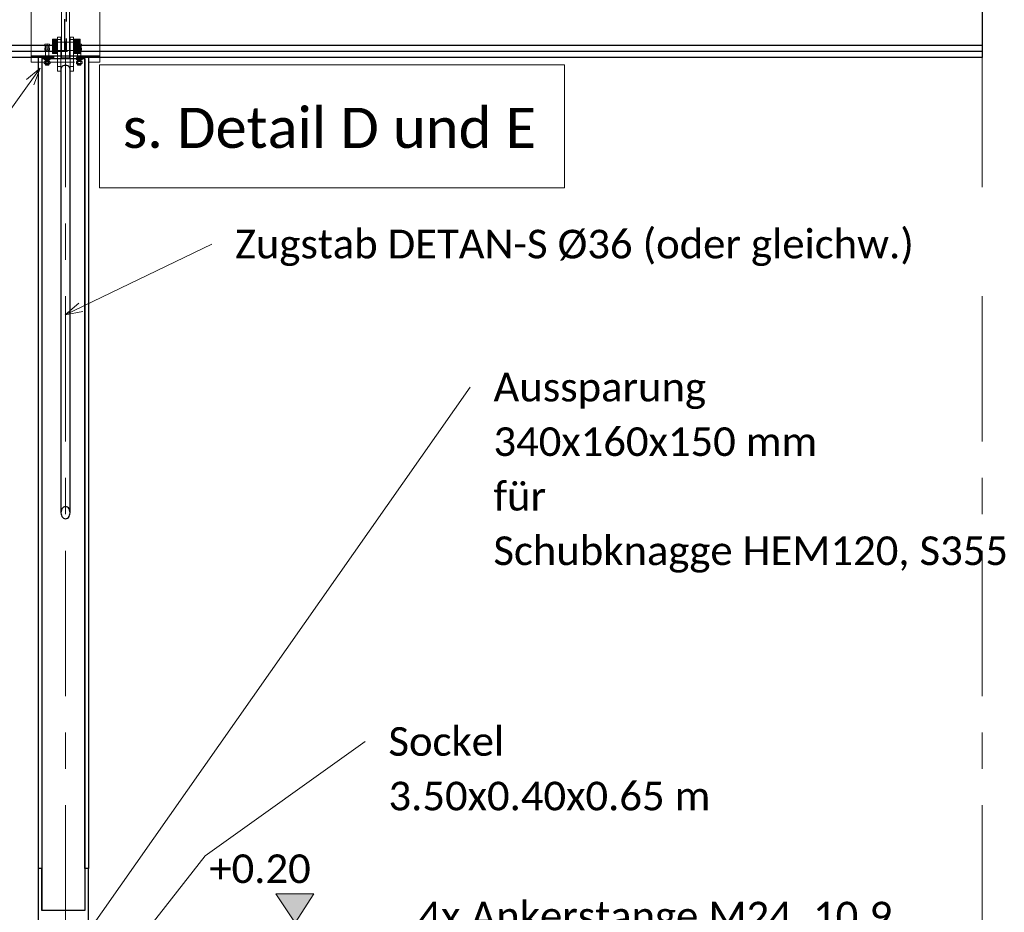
# Model space of a CAD drawing. Header units: metres. Extents: x -3 to 135, y -4 to 27.
# Tile 68 of 81: x 97.13 to 101.43, y 0.27 to 4.17. Entities that reach past the tile are written whole.
import ezdxf

# ---------------------------------------------------------------- set-up
doc = ezdxf.new("R2010")
doc.units = ezdxf.units.M
for name, pattern in [('Rasterlinie', [1.11125, 0.635, -0.15875, 0.15875, -0.15875]), ('Strich', [0.3175, 0.15875, -0.15875]), ('Verdeckt', [0.15, 0.1, -0.05])]:
    doc.linetypes.add(name, pattern=pattern)
for name, color, linetype, lineweight in [('_Verdeckte Linien_', 7, 'Strich', 18), ('G-ANNO-DIMS', 111, 'Continuous', 9), ('S-BEAM', 12, 'Continuous', 35), ('S-BEAM-HDLN', 1, 'Verdeckt', 25), ('S-COLS', 52, 'Continuous', 18), ('S-COLS-HDLN', 52, 'Verdeckt', 25), ('S-GRID', 1, 'Continuous', 9), ('Text', 250, 'Continuous', 9), ('Tragwerksverbindungen', 7, 'Continuous', 18)]:
    doc.layers.add(name, color=color, linetype=linetype, lineweight=lineweight)
doc.styles.add('Calibri_1', font='calibri.ttf', dxfattribs={"height": 0.125})
doc.styles.add('Calibri_4', font='calibri.ttf', dxfattribs={"height": 0.175})

# ---------------------------------------------------------------- blocks, each defined once
blk = doc.blocks.new('Rundstahl Träger - RB 36-1128524-1 - 1')
at = {"layer": 'S-BEAM', "lineweight": 25}
for p, q in [((2.5435, 3.9566), (2.5435, 2.0194)), ((2.5835, 2.0194), (2.5835, 3.9566))]:
    blk.add_line(p, q, dxfattribs=at)
at = {"layer": 'S-BEAM', "lineweight": 25, "flags": 128}
for points in [[(2.5835, 2.0197), (2.583, 2.0252), (2.5815, 2.0308), (2.5792, 2.0358), (2.576, 2.0399), (2.5722, 2.0431), (2.568, 2.045), (2.5635, 2.0457), (2.5591, 2.045), (2.5548, 2.0431), (2.5511, 2.0399), (2.5479, 2.0358), (2.5455, 2.0308), (2.544, 2.0252), (2.5435, 2.0197)], [(2.5435, 2.0194), (2.544, 2.0135), (2.5455, 2.008), (2.5479, 2.003), (2.5511, 1.9988), (2.5548, 1.9957), (2.5591, 1.9937), (2.5635, 1.9931), (2.568, 1.9937), (2.5722, 1.9957), (2.576, 1.9988), (2.5792, 2.003), (2.5815, 2.008), (2.583, 2.0135), (2.5835, 2.0194)]]:
    blk.add_lwpolyline(points, dxfattribs=at)
at = {"layer": 'S-BEAM', "lineweight": 25}
blk.add_ellipse((2.5635, 3.9566), major_axis=(0.02, 0), ratio=0.760407, start_param=0, end_param=3.141593, dxfattribs=at)
blk = doc.blocks.new('Öse86 - Öse2-1140959-1 - 1')
at = {"layer": 'S-COLS'}
for p, q in [((42.5985, 4.0947), (42.5835, 4.0947)), ((42.5835, 4.0947), (42.5835, 4.0846)), ((42.5835, 3.9667), (42.5835, 4.0846)), ((42.5835, 4.0846), (42.5985, 4.0846)), ((42.5985, 4.0846), (42.5985, 4.0947)), ((42.5985, 4.0846), (42.5985, 3.9667)), ((42.5835, 3.9465), (42.5835, 3.9667)), ((42.5835, 3.9667), (42.5985, 3.9667)), ((42.5985, 3.9667), (42.5985, 3.9465)), ((42.5985, 3.9465), (42.5835, 3.9465))]:
    blk.add_line(p, q, dxfattribs=at)
blk = doc.blocks.new('Lasche richtig44 - Lasche richtig-1141220-1 - 1')
at = {"layer": 'S-COLS'}
for p, q in [((42.546, 4.1012), (42.546, 4.2916)), ((42.581, 4.2916), (42.546, 4.2916)), ((42.581, 4.2916), (42.581, 4.1012)), ((42.546, 4.1012), (42.546, 4.0044)), ((42.581, 4.0044), (42.581, 4.1012)), ((42.546, 4.0044), (42.581, 4.0044))]:
    blk.add_line(p, q, dxfattribs=at)
blk = doc.blocks.new('HEB Träger - HEB 500-1128531-1 - 1')
at = {"layer": 'S-BEAM', "lineweight": 25}
for p, q in [((46.5635, 4.4902), (46.5635, 4.0604)), ((34.7135, 4.0603), (42.4135, 4.0603)), ((42.7135, 4.0603), (46.5635, 4.0603)), ((46.5635, 4.0603), (46.5635, 4.0325)), ((42.4135, 4.0325), (34.7135, 4.0325)), ((42.4135, 4.0063), (34.7135, 4.0063)), ((46.5635, 4.0325), (42.7135, 4.0325)), ((46.5635, 4.0063), (42.7135, 4.0063)), ((46.5635, 4.0325), (46.5635, 4.0063))]:
    blk.add_line(p, q, dxfattribs=at)
at = {"layer": 'S-BEAM-HDLN'}
for p, q in [((42.4136, 4.0603), (42.7135, 4.0603)), ((42.7135, 4.0325), (42.4136, 4.0325)), ((42.7135, 4.0063), (42.4136, 4.0063))]:
    blk.add_line(p, q, dxfattribs=at)
blk = doc.blocks.new('Öse85 - Öse2-1140945-1 - 1')
at = {"layer": 'S-COLS'}
for p, q in [((42.5437, 4.0947), (42.5287, 4.0947)), ((42.5287, 4.0947), (42.5287, 4.0846)), ((42.5287, 3.9667), (42.5287, 4.0846)), ((42.5287, 4.0846), (42.5437, 4.0846)), ((42.5437, 4.0846), (42.5437, 4.0947)), ((42.5437, 4.0846), (42.5437, 3.9667)), ((42.5287, 3.9465), (42.5287, 3.9667)), ((42.5287, 3.9667), (42.5437, 3.9667)), ((42.5437, 3.9667), (42.5437, 3.9576)), ((42.5435, 3.9465), (42.5287, 3.9465))]:
    blk.add_line(p, q, dxfattribs=at)
at = {"layer": 'S-COLS-HDLN'}
for p, q in [((42.5437, 3.9575), (42.5437, 3.9465)), ((42.5437, 3.9465), (42.5436, 3.9465))]:
    blk.add_line(p, q, dxfattribs=at)
blk = doc.blocks.new('SP-TV-Schraube_Mutter_001 - M36-V48-1 - 1')
at = {"layer": 'Tragwerksverbindungen', "linetype": 'Strich'}
for points in [[(10.5062, 4.0711), (10.5287, 4.0711), (10.5287, 4.087), (10.5062, 4.087), (10.5062, 4.0846)], [(10.6275, 4.0711), (10.6275, 4.087), (10.5985, 4.087), (10.5985, 4.0711)], [(10.5062, 4.0394), (10.5287, 4.0394), (10.5287, 4.0711), (10.5062, 4.0711)], [(10.5062, 4.0235), (10.5287, 4.0235), (10.5287, 4.0394), (10.5062, 4.0394)], [(10.6275, 4.0394), (10.6275, 4.0711), (10.5985, 4.0711), (10.5985, 4.0394)], [(10.6275, 4.0235), (10.6275, 4.0394), (10.5985, 4.0394), (10.5985, 4.0235)]]:
    blk.add_hatch(color=142, dxfattribs=at).paths.add_polyline_path(points)
h = blk.add_hatch(color=142, dxfattribs=at)
h.paths.add_polyline_path([(10.546, 4.0552), (10.546, 4.0732), (10.5437, 4.0731), (10.5437, 4.0552)])
h.paths.add_polyline_path([(10.581, 4.0552), (10.5835, 4.0552), (10.5835, 4.0732), (10.581, 4.0728), (10.581, 4.0564)])
h = blk.add_hatch(color=142, dxfattribs=at)
h.paths.add_polyline_path([(10.5437, 4.0372), (10.546, 4.0377), (10.546, 4.0552), (10.5437, 4.0552), (10.5437, 4.0377)])
h.paths.add_polyline_path([(10.5835, 4.0372), (10.5835, 4.0552), (10.581, 4.0552), (10.581, 4.0372)])
at = {"layer": '_Verdeckte Linien_'}
for p, q in [((10.5436, 4.0732), (10.5287, 4.0732)), ((10.581, 4.0732), (10.5461, 4.0732)), ((10.5985, 4.0732), (10.5836, 4.0732)), ((10.5287, 4.0372), (10.5436, 4.0372)), ((10.5461, 4.0372), (10.581, 4.0372)), ((10.5836, 4.0372), (10.5985, 4.0372))]:
    blk.add_line(p, q, dxfattribs=at)
at = {"layer": 'Tragwerksverbindungen'}
for p, q in [((10.5062, 4.0711), (10.5062, 4.087)), ((10.5062, 4.087), (10.5287, 4.087)), ((10.5287, 4.087), (10.5287, 4.0711)), ((10.5985, 4.0711), (10.5985, 4.087)), ((10.5985, 4.087), (10.6275, 4.087)), ((10.6275, 4.087), (10.6275, 4.0711)), ((10.5062, 4.0394), (10.5062, 4.0711)), ((10.5062, 4.0711), (10.5287, 4.0711)), ((10.5062, 4.0235), (10.5062, 4.0394)), ((10.5287, 4.0394), (10.5062, 4.0394)), ((10.5287, 4.0711), (10.5287, 4.0394)), ((10.5287, 4.0394), (10.5287, 4.0235)), ((10.546, 4.0732), (10.5437, 4.0732)), ((10.5835, 4.0732), (10.581, 4.0732)), ((10.5985, 4.0394), (10.5985, 4.0711)), ((10.5985, 4.0711), (10.6275, 4.0711)), ((10.5985, 4.0235), (10.5985, 4.0394)), ((10.6275, 4.0394), (10.5985, 4.0394)), ((10.6275, 4.0711), (10.6275, 4.0394)), ((10.6275, 4.0394), (10.6275, 4.0235)), ((10.5062, 4.0235), (10.5287, 4.0235)), ((10.5437, 4.0372), (10.546, 4.0372)), ((10.581, 4.0372), (10.5835, 4.0372)), ((10.5985, 4.0235), (10.6275, 4.0235))]:
    blk.add_line(p, q, dxfattribs=at)
blk = doc.blocks.new('Verbindungsblech43 - Verbindungsblech2-1141184-1 - 1')
at = {"layer": 'S-COLS-HDLN'}
for p, q in [((42.5605, 4.4642), (42.5605, 4.4869)), ((42.5605, 4.4869), (42.5665, 4.4869)), ((42.5665, 4.4869), (42.5665, 4.4642)), ((42.5605, 4.0707), (42.5605, 4.4642)), ((42.5665, 4.4642), (42.5605, 4.4642)), ((42.5665, 4.4642), (42.5665, 4.0707)), ((42.5605, 4.0446), (42.5605, 4.0707)), ((42.5605, 4.0707), (42.5665, 4.0707)), ((42.5605, 4.0355), (42.5605, 4.0446)), ((42.5665, 4.0446), (42.5605, 4.0446)), ((42.5665, 4.0707), (42.5665, 4.0446)), ((42.5665, 4.0446), (42.5665, 4.0355)), ((42.5605, 4.0355), (42.5665, 4.0355))]:
    blk.add_line(p, q, dxfattribs=at)
blk = doc.blocks.new('Verbindungsblech44 - Verbindungsblech2-1141201-1 - 1')
at = {"layer": 'S-COLS-HDLN'}
for p, q in [((42.5605, 4.4891), (42.5605, 4.5016)), ((42.5605, 4.5016), (42.5665, 4.5016)), ((42.5605, 4.0743), (42.5605, 4.4891)), ((42.5665, 4.4891), (42.5605, 4.4891)), ((42.5665, 4.5016), (42.5665, 4.4891)), ((42.5665, 4.4891), (42.5665, 4.0743)), ((42.5605, 4.0593), (42.5605, 4.0743)), ((42.5605, 4.0743), (42.5665, 4.0743)), ((42.5605, 4.0502), (42.5605, 4.0593)), ((42.5665, 4.0593), (42.5605, 4.0593)), ((42.5605, 4.0502), (42.5665, 4.0502)), ((42.5665, 4.0743), (42.5665, 4.0593)), ((42.5665, 4.0593), (42.5665, 4.0502))]:
    blk.add_line(p, q, dxfattribs=at)
blk = doc.blocks.new('SP-TV-AP-Rechteck_002 - AP-Rechteck-V50-1 - 1')
at = {"layer": '_Verdeckte Linien_'}
for p, q in [((10.6235, 4.5319), (10.5036, 4.5319)), ((10.5287, 4.0139), (10.5436, 4.0139)), ((10.5436, 4.0126), (10.5287, 4.0126)), ((10.5461, 4.0139), (10.581, 4.0139)), ((10.581, 4.0126), (10.5461, 4.0126)), ((10.5836, 4.0139), (10.5985, 4.0139)), ((10.5985, 4.0126), (10.5836, 4.0126))]:
    blk.add_line(p, q, dxfattribs=at)
at = {"layer": 'Tragwerksverbindungen'}
for p, q in [((10.5035, 4.5319), (10.4135, 4.5319)), ((10.4135, 4.5319), (10.4135, 4.0139)), ((10.7135, 4.5319), (10.6235, 4.5319)), ((10.7135, 4.0139), (10.7135, 4.5319)), ((10.4135, 4.0139), (10.5287, 4.0139)), ((10.4135, 4.0126), (10.4135, 4.0139)), ((10.5287, 4.0126), (10.4135, 4.0126)), ((10.5437, 4.0139), (10.546, 4.0139)), ((10.546, 4.0126), (10.5437, 4.0126)), ((10.581, 4.0139), (10.5835, 4.0139)), ((10.5835, 4.0126), (10.581, 4.0126)), ((10.5985, 4.0139), (10.7135, 4.0139)), ((10.7135, 4.0126), (10.5985, 4.0126)), ((10.7135, 4.0126), (10.7135, 4.0139))]:
    blk.add_line(p, q, dxfattribs=at)
blk = doc.blocks.new('SP-TV-AP-Rechteck_002 - AP-Rechteck-V51-1 - 1')
at = {"layer": '_Verdeckte Linien_'}
for p, q in [((10.4135, 4.0326), (10.7135, 4.0326)), ((10.7135, 4.0127), (10.4135, 4.0127)), ((10.4436, 3.9865), (10.6635, 3.9865))]:
    blk.add_line(p, q, dxfattribs=at)
at = {"layer": 'Tragwerksverbindungen'}
for p, q in [((10.4135, 4.0326), (10.4135, 4.0127)), ((10.4135, 4.0127), (10.4135, 3.9865)), ((10.7135, 4.0127), (10.7135, 4.0326)), ((10.7135, 3.9865), (10.7135, 4.0127)), ((10.4135, 3.9865), (10.4435, 3.9865)), ((10.6635, 3.9865), (10.7135, 3.9865))]:
    blk.add_line(p, q, dxfattribs=at)
blk = doc.blocks.new('SP-TV-Schraube_DIN4017_001 - M14-V42-1 - 1')
at = {"layer": '_Verdeckte Linien_'}
for p, q in [((2.613, 4.0653), (2.6235, 4.0658)), ((2.613, 4.0653), (2.613, 4.0566)), ((2.6235, 4.0571), (2.613, 4.0566)), ((2.613, 4.0566), (2.613, 4.0555)), ((2.613, 4.0555), (2.6165, 4.0553)), ((2.6165, 4.056), (2.6165, 4.0095)), ((2.6235, 4.0658), (2.634, 4.0653)), ((2.6235, 4.0658), (2.6235, 4.0571)), ((2.634, 4.0566), (2.6235, 4.0571)), ((2.6305, 4.0095), (2.6305, 4.056)), ((2.6305, 4.0553), (2.634, 4.0555)), ((2.634, 4.0653), (2.634, 4.0566)), ((2.634, 4.0555), (2.634, 4.0566))]:
    blk.add_line(p, q, dxfattribs=at)
blk.add_ellipse((2.6235, 4.056), major_axis=(0.007, 0), ratio=0.087156, start_param=0, end_param=3.141593, dxfattribs=at)
at = {"layer": 'Tragwerksverbindungen'}
for p, q in [((2.6165, 4.0095), (2.6165, 3.9904)), ((2.6305, 3.9904), (2.6305, 4.0095))]:
    blk.add_line(p, q, dxfattribs=at)
for start_param, end_param in [(0, 3.141593), (3.141593, 6.283185)]:
    blk.add_ellipse((2.6235, 3.9904), major_axis=(0.007, 0), ratio=0.087156, start_param=start_param, end_param=end_param, dxfattribs=at)
blk = doc.blocks.new('TH-VE-Mutter - M14-V43-1 - 1')
at = {"layer": '_Verdeckte Linien_'}
for centre, major_axis, start_param, end_param in [((2.6235, 3.9969), (0.00592, 0), 3.926991, 4.286545), ((2.6235, 3.9969), (0.00592, 0), 5.138232, 5.497787), ((2.6235, 3.9959), (0.007, 0), 3.053992, 3.141593), ((2.6235, 3.9959), (0.007, 0), 3.141593, 6.283185), ((2.6235, 3.9959), (0.0099, 0), 3.926991, 5.497787), ((2.6235, 3.9959), (0.007, 0), 0, 0.087601)]:
    blk.add_ellipse(centre, major_axis=major_axis, ratio=0.087156, start_param=start_param, end_param=end_param, dxfattribs=at)
for points in [[(2.617, 3.9964), (2.6168, 3.9964), (2.6167, 3.9963), (2.6165, 3.9963)], [(2.6183, 3.9962), (2.6179, 3.9963), (2.6175, 3.9964), (2.6172, 3.9965)], [(2.6187, 3.9961), (2.6186, 3.9961), (2.6185, 3.9961), (2.6185, 3.9961)], [(2.6286, 3.9962), (2.6284, 3.9961), (2.6282, 3.9961), (2.628, 3.996)], [(2.6299, 3.9965), (2.6296, 3.9964), (2.6293, 3.9963), (2.6289, 3.9962)], [(2.6305, 3.9963), (2.6304, 3.9963), (2.6302, 3.9964), (2.6301, 3.9964)]]:
    blk.add_open_spline(points, degree=3, dxfattribs=at)
at = {"layer": 'Tragwerksverbindungen'}
for p, q in [((2.6108, 3.9975), (2.6108, 4.0052)), ((2.6137, 4.0069), (2.6119, 4.0059)), ((2.6119, 3.9968), (2.6137, 3.9957)), ((2.6172, 3.9984), (2.6172, 4.0062)), ((2.6299, 3.9984), (2.6299, 4.0062)), ((2.6352, 4.0059), (2.6333, 4.0069)), ((2.6333, 3.9957), (2.6352, 3.9968)), ((2.6362, 4.0052), (2.6362, 3.9975))]:
    blk.add_line(p, q, dxfattribs=at)
for centre, major_axis, start_param, end_param in [((2.6235, 4.0068), (0.0099, 0), 3.141593, 3.403392), ((2.6235, 3.9959), (0.0099, 0), 0, 3.141593), ((2.6235, 4.0068), (0.0099, 0), 0.152121, 2.989472), ((2.6235, 3.9959), (0.007, 0), 0, 3.141593), ((2.6235, 4.0068), (0.0099, 0), 6.021386, 6.283185), ((2.6235, 3.9959), (0.0099, 0), 3.293713, 3.926991), ((2.6235, 3.9959), (0.0099, 0), 5.497787, 6.131064)]:
    blk.add_ellipse(centre, major_axis=major_axis, ratio=0.087156, start_param=start_param, end_param=end_param, dxfattribs=at)
for points in [[(2.6118, 4.0059), (2.6115, 4.0057), (2.6112, 4.0055), (2.6108, 4.0052)], [(2.6108, 3.9975), (2.6115, 3.9971), (2.613, 3.9968), (2.615, 3.9971), (2.6165, 3.9979), (2.6172, 3.9984)], [(2.6118, 3.9968), (2.6115, 3.997), (2.6112, 3.9972), (2.6108, 3.9975)], [(2.6299, 4.0062), (2.6285, 4.0066), (2.6256, 4.0072), (2.6215, 4.0072), (2.6186, 4.0066), (2.6172, 4.0062)], [(2.6172, 3.9984), (2.6186, 3.998), (2.6215, 3.9974), (2.6256, 3.9974), (2.6285, 3.998), (2.6299, 3.9984)], [(2.6299, 3.9984), (2.6306, 3.9979), (2.632, 3.9971), (2.6341, 3.9968), (2.6355, 3.9971), (2.6362, 3.9975)], [(2.6362, 4.0052), (2.6359, 4.0055), (2.6356, 4.0057), (2.6352, 4.0059)], [(2.6362, 3.9975), (2.6359, 3.9972), (2.6356, 3.997), (2.6352, 3.9968)]]:
    blk.add_open_spline(points, degree=3, dxfattribs=at)
for points, knots in [([(2.6172, 4.0062), (2.6165, 4.0065), (2.615, 4.0068), (2.6135, 4.0066), (2.6126, 4.0063), (2.6125, 4.0062)], [0, 0, 0, 0, 0.3333333, 0.6666667, 0.7466601, 0.7466601, 0.7466601, 0.7466601]), ([(2.6165, 3.9962), (2.616, 3.9961), (2.6148, 3.9958), (2.6135, 3.9961), (2.6126, 3.9964), (2.6125, 3.9965)], [0.101205, 0.101205, 0.101205, 0.101205, 0.3333333, 0.6666667, 0.7419493, 0.7419493, 0.7419493, 0.7419493]), ([(2.6346, 4.0062), (2.6344, 4.0063), (2.6336, 4.0066), (2.632, 4.0068), (2.6306, 4.0065), (2.6299, 4.0062)], [0.2533399, 0.2533399, 0.2533399, 0.2533399, 0.3333333, 0.6666667, 1, 1, 1, 1]), ([(2.6346, 3.9965), (2.6344, 3.9964), (2.6336, 3.996), (2.6322, 3.9959), (2.631, 3.9961), (2.6305, 3.9962)], [0.2533399, 0.2533399, 0.2533399, 0.2533399, 0.3333333, 0.6666667, 0.8979301, 0.8979301, 0.8979301, 0.8979301])]:
    blk.add_open_spline(points, degree=3, knots=knots, dxfattribs=at)
blk = doc.blocks.new('SP-TV-Schraube_DIN4017_001 - M14-V44-1 - 1')
at = {"layer": '_Verdeckte Linien_'}
for p, q in [((2.613, 4.0479), (2.6235, 4.0484)), ((2.613, 4.0479), (2.613, 4.0391)), ((2.6235, 4.0397), (2.613, 4.0391)), ((2.613, 4.0391), (2.613, 4.0381)), ((2.6235, 4.0484), (2.634, 4.0479)), ((2.6235, 4.0484), (2.6235, 4.0397)), ((2.634, 4.0391), (2.6235, 4.0397)), ((2.634, 4.0479), (2.634, 4.0391)), ((2.634, 4.0381), (2.634, 4.0391)), ((2.613, 4.0381), (2.6165, 4.0379)), ((2.6165, 4.0386), (2.6165, 3.9729)), ((2.6305, 3.9729), (2.6305, 4.0386)), ((2.6305, 4.0379), (2.634, 4.0381))]:
    blk.add_line(p, q, dxfattribs=at)
for centre, start_param, end_param in [((2.6235, 4.0386), 0, 3.141593), ((2.6235, 3.9729), 0, 3.141593), ((2.6235, 3.9729), 3.141593, 6.283185)]:
    blk.add_ellipse(centre, major_axis=(0.007, 0), ratio=0.087156, start_param=start_param, end_param=end_param, dxfattribs=at)
blk = doc.blocks.new('TH-VE-Mutter - M14-V45-1 - 1')
at = {"layer": '_Verdeckte Linien_'}
for p, q in [((2.6108, 3.98), (2.6108, 3.9878)), ((2.6137, 3.9895), (2.6119, 3.9884)), ((2.6119, 3.9794), (2.6137, 3.9783)), ((2.6172, 3.981), (2.6172, 3.9887)), ((2.6299, 3.981), (2.6299, 3.9887)), ((2.6352, 3.9884), (2.6333, 3.9895)), ((2.6333, 3.9783), (2.6352, 3.9794)), ((2.6362, 3.9878), (2.6362, 3.98))]:
    blk.add_line(p, q, dxfattribs=at)
for centre, major_axis, start_param, end_param in [((2.6235, 3.9894), (0.0099, 0), 3.141593, 3.403392), ((2.6235, 3.9784), (0.0099, 0), 0, 3.141593), ((2.6235, 3.9894), (0.0099, 0), 0.152121, 2.989472), ((2.6235, 3.9784), (0.0099, 0), 3.293713, 6.131064), ((2.6235, 3.9784), (0.007, 0), 0, 3.141593), ((2.6235, 3.9784), (0.007, 0), 3.141593, 6.283185), ((2.6235, 3.9795), (0.00592, 0), 3.926991, 4.286545), ((2.6235, 3.9795), (0.00592, 0), 5.138232, 5.497787), ((2.6235, 3.9894), (0.0099, 0), 6.021386, 6.283185)]:
    blk.add_ellipse(centre, major_axis=major_axis, ratio=0.087156, start_param=start_param, end_param=end_param, dxfattribs=at)
for points in [[(2.6118, 3.9884), (2.6115, 3.9882), (2.6112, 3.988), (2.6108, 3.9878)], [(2.6108, 3.98), (2.6115, 3.9797), (2.613, 3.9793), (2.615, 3.9797), (2.6165, 3.9805), (2.6172, 3.981)], [(2.6118, 3.9794), (2.6115, 3.9796), (2.6112, 3.9798), (2.6108, 3.98)], [(2.6299, 3.9887), (2.6285, 3.9892), (2.6256, 3.9897), (2.6215, 3.9897), (2.6186, 3.9892), (2.6172, 3.9887)], [(2.6172, 3.981), (2.6186, 3.9806), (2.6215, 3.98), (2.6256, 3.98), (2.6285, 3.9806), (2.6299, 3.981)], [(2.6183, 3.9788), (2.6179, 3.9789), (2.6175, 3.979), (2.6172, 3.9791)], [(2.6187, 3.9787), (2.6186, 3.9787), (2.6185, 3.9787), (2.6185, 3.9787)], [(2.6286, 3.9787), (2.6284, 3.9787), (2.6282, 3.9786), (2.628, 3.9786)], [(2.6299, 3.9791), (2.6296, 3.979), (2.6293, 3.9789), (2.6289, 3.9788)], [(2.6299, 3.981), (2.6306, 3.9805), (2.632, 3.9797), (2.6341, 3.9793), (2.6355, 3.9797), (2.6362, 3.98)], [(2.6362, 3.9878), (2.6359, 3.988), (2.6356, 3.9882), (2.6352, 3.9884)], [(2.6362, 3.98), (2.6359, 3.9798), (2.6356, 3.9796), (2.6352, 3.9794)]]:
    blk.add_open_spline(points, degree=3, dxfattribs=at)
for points, knots in [([(2.6172, 3.9887), (2.6165, 3.989), (2.615, 3.9894), (2.6135, 3.9892), (2.6126, 3.9888), (2.6125, 3.9888)], [0, 0, 0, 0, 0.3333333, 0.6666667, 0.7466601, 0.7466601, 0.7466601, 0.7466601]), ([(2.617, 3.979), (2.6163, 3.9787), (2.615, 3.9784), (2.6135, 3.9786), (2.6126, 3.979), (2.6125, 3.979)], [0.0321112, 0.0321112, 0.0321112, 0.0321112, 0.3333333, 0.6666667, 0.7419493, 0.7419493, 0.7419493, 0.7419493]), ([(2.6346, 3.9888), (2.6344, 3.9888), (2.6336, 3.9892), (2.632, 3.9894), (2.6306, 3.989), (2.6299, 3.9887)], [0.2533399, 0.2533399, 0.2533399, 0.2533399, 0.3333333, 0.6666667, 1, 1, 1, 1]), ([(2.6346, 3.979), (2.6344, 3.979), (2.6336, 3.9786), (2.6321, 3.9784), (2.6307, 3.9787), (2.6301, 3.979)], [0.2533399, 0.2533399, 0.2533399, 0.2533399, 0.3333333, 0.6666667, 0.9678929, 0.9678929, 0.9678929, 0.9678929])]:
    blk.add_open_spline(points, degree=3, knots=knots, dxfattribs=at)
blk = doc.blocks.new('TH-VE-Mutter - M14-V52-1 - 1')
at = {"layer": '_Verdeckte Linien_'}
for centre, major_axis, start_param, end_param in [((10.6235, 3.9969), (0.00592, 0), 3.926991, 4.286545), ((10.6235, 3.9969), (0.00592, 0), 5.138232, 5.497787), ((10.6235, 3.9959), (0.007, 0), 3.053992, 3.141593), ((10.6235, 3.9959), (0.007, 0), 3.141593, 6.283185), ((10.6235, 3.9959), (0.0099, 0), 3.926991, 5.497787), ((10.6235, 3.9959), (0.007, 0), 0, 0.087601)]:
    blk.add_ellipse(centre, major_axis=major_axis, ratio=0.087156, start_param=start_param, end_param=end_param, dxfattribs=at)
for points in [[(10.617, 3.9964), (10.6168, 3.9964), (10.6167, 3.9963), (10.6165, 3.9963)], [(10.6183, 3.9962), (10.6179, 3.9963), (10.6175, 3.9964), (10.6172, 3.9965)], [(10.6187, 3.9961), (10.6186, 3.9961), (10.6185, 3.9961), (10.6185, 3.9961)], [(10.6286, 3.9962), (10.6284, 3.9961), (10.6282, 3.9961), (10.628, 3.996)], [(10.6299, 3.9965), (10.6296, 3.9964), (10.6293, 3.9963), (10.6289, 3.9962)], [(10.6305, 3.9963), (10.6304, 3.9963), (10.6302, 3.9964), (10.6301, 3.9964)]]:
    blk.add_open_spline(points, degree=3, dxfattribs=at)
at = {"layer": 'Tragwerksverbindungen'}
for p, q in [((10.6108, 3.9975), (10.6108, 4.0052)), ((10.6137, 4.0069), (10.6119, 4.0059)), ((10.6119, 3.9968), (10.6137, 3.9957)), ((10.6172, 3.9985), (10.6172, 4.0062)), ((10.6299, 3.9985), (10.6299, 4.0062)), ((10.6352, 4.0059), (10.6333, 4.0069)), ((10.6333, 3.9957), (10.6352, 3.9968)), ((10.6362, 4.0052), (10.6362, 3.9975))]:
    blk.add_line(p, q, dxfattribs=at)
for centre, major_axis, start_param, end_param in [((10.6235, 4.0068), (0.0099, 0), 3.141593, 3.403392), ((10.6235, 3.9959), (0.0099, 0), 0, 3.141593), ((10.6235, 4.0068), (0.0099, 0), 0.152121, 2.989472), ((10.6235, 3.9959), (0.007, 0), 0, 3.141593), ((10.6235, 4.0068), (0.0099, 0), 6.021386, 6.283185), ((10.6235, 3.9959), (0.0099, 0), 3.293713, 3.926991), ((10.6235, 3.9959), (0.0099, 0), 5.497787, 6.131064)]:
    blk.add_ellipse(centre, major_axis=major_axis, ratio=0.087156, start_param=start_param, end_param=end_param, dxfattribs=at)
for points in [[(10.6118, 4.0059), (10.6115, 4.0057), (10.6112, 4.0055), (10.6108, 4.0052)], [(10.6108, 3.9975), (10.6115, 3.9971), (10.613, 3.9968), (10.615, 3.9971), (10.6165, 3.9979), (10.6172, 3.9984)], [(10.6118, 3.9968), (10.6115, 3.997), (10.6112, 3.9972), (10.6108, 3.9975)], [(10.6299, 4.0062), (10.6285, 4.0066), (10.6256, 4.0072), (10.6215, 4.0072), (10.6186, 4.0066), (10.6172, 4.0062)], [(10.6172, 3.9984), (10.6186, 3.998), (10.6215, 3.9974), (10.6256, 3.9974), (10.6285, 3.998), (10.6299, 3.9984)], [(10.6299, 3.9984), (10.6306, 3.9979), (10.632, 3.9971), (10.6341, 3.9968), (10.6355, 3.9971), (10.6362, 3.9975)], [(10.6362, 4.0052), (10.6359, 4.0055), (10.6356, 4.0057), (10.6352, 4.0059)], [(10.6362, 3.9975), (10.6359, 3.9972), (10.6356, 3.997), (10.6352, 3.9968)]]:
    blk.add_open_spline(points, degree=3, dxfattribs=at)
for points, knots in [([(10.6172, 4.0062), (10.6165, 4.0065), (10.615, 4.0068), (10.6135, 4.0066), (10.6126, 4.0063), (10.6125, 4.0062)], [0, 0, 0, 0, 0.3333333, 0.6666667, 0.7466601, 0.7466601, 0.7466601, 0.7466601]), ([(10.6165, 3.9962), (10.616, 3.9961), (10.6148, 3.9958), (10.6135, 3.9961), (10.6126, 3.9964), (10.6125, 3.9965)], [0.101205, 0.101205, 0.101205, 0.101205, 0.3333333, 0.6666667, 0.7419493, 0.7419493, 0.7419493, 0.7419493]), ([(10.6346, 4.0062), (10.6344, 4.0063), (10.6336, 4.0066), (10.632, 4.0068), (10.6306, 4.0065), (10.6299, 4.0062)], [0.2533399, 0.2533399, 0.2533399, 0.2533399, 0.3333333, 0.6666667, 1, 1, 1, 1]), ([(10.6346, 3.9965), (10.6344, 3.9964), (10.6336, 3.996), (10.6322, 3.9959), (10.631, 3.9961), (10.6305, 3.9962)], [0.2533399, 0.2533399, 0.2533399, 0.2533399, 0.3333333, 0.6666667, 0.8979301, 0.8979301, 0.8979301, 0.8979301])]:
    blk.add_open_spline(points, degree=3, knots=knots, dxfattribs=at)
blk = doc.blocks.new('Höhenkoten - SP-TX-Symbol-Höhenkote-Schnitt-roh_001-616812-1 - 1')
at = {"layer": 'G-ANNO-DIMS'}
blk.add_hatch(color=256, dxfattribs=at).paths.add_polyline_path([(42.2531, 0.2763), (42.1708, 0.15), (42.0866, 0.2763)])
for p, q in [((42.1708, 0.15), (42.0866, 0.2763)), ((42.0866, 0.2763), (42.2531, 0.2763)), ((42.2531, 0.2763), (42.0866, 0.2763)), ((42.0866, 0.2763), (42.1708, 0.15)), ((42.2531, 0.2763), (42.1708, 0.15)), ((42.1708, 0.15), (42.2531, 0.2763)), ((42.1208, 0.15), (42.2208, 0.15))]:
    blk.add_line(p, q, dxfattribs=at)

msp = doc.modelspace()

# ---------------------------------------------------------------- linework, layer by layer
at = {"layer": 'S-BEAM', "lineweight": 25}
for p, q in [((97.2269, 4.0101), (97.2109, 4.0101)), ((97.2109, 4.0101), (97.2109, 0.4667)), ((97.2269, 4.0101), (97.2269, 0.4667)), ((97.2382, 3.9999), (97.2269, 3.9999)), ((97.2269, 3.9999), (97.2269, 0.2832)), ((97.296, 3.9999), (97.2636, 3.9999)), ((97.3509, 3.9999), (97.311, 3.9999)), ((97.3782, 3.9999), (97.3659, 3.9999)), ((97.4149, 3.9999), (97.4036, 3.9999)), ((97.4149, 0.4667), (97.4149, 4.0101)), ((97.4309, 4.0101), (97.4149, 4.0101)), ((97.4149, 3.9999), (97.4149, 0.2832)), ((97.4309, 4.0101), (97.4309, 0.4667)), ((97.2269, 0.4667), (97.2109, 0.4667)), ((97.2109, 0.4667), (97.2109, 0.2)), ((97.2269, 0.2832), (97.2269, 0.4667)), ((97.4149, 0.4667), (97.4149, 0.2832)), ((97.4309, 0.4667), (97.4149, 0.4667)), ((97.4309, 0.2), (97.4309, 0.4667)), ((97.4149, 0.2832), (97.2269, 0.2832))]:
    msp.add_line(p, q, dxfattribs=at)
at = {"layer": 'S-BEAM-HDLN'}
for p, q in [((97.2635, 3.9999), (97.2382, 3.9999)), ((97.311, 3.9999), (97.2961, 3.9999)), ((97.3658, 3.9999), (97.3509, 3.9999)), ((97.4035, 3.9999), (97.3782, 3.9999))]:
    msp.add_line(p, q, dxfattribs=at)
at = {"layer": 'S-GRID', "linetype": 'Rasterlinie'}
for p, q in [((97.3309, -2.1152), (97.3309, 7.0146)), ((101.3309, -2.1152), (101.3309, 7.0146))]:
    msp.add_line(p, q, dxfattribs=at)
at = {"layer": 'Text'}
for p, q in [((97.2204, 3.9598), (96.525, 2.9944)), ((97.2204, 3.9598), (97.1602, 3.9107)), ((97.2204, 3.9598), (97.1928, 3.8872)), ((97.3298, 2.8835), (97.9689, 3.1919)), ((97.3298, 2.8835), (97.3887, 2.9342)), ((97.3298, 2.8835), (97.4061, 2.898)), ((97.9403, 0.5217), (98.6387, 1.0206)), ((97.5047, -0.0332), (97.9403, 0.5217))]:
    msp.add_line(p, q, dxfattribs=at)
at = {"layer": 'Text', "flags": 128}
msp.add_lwpolyline([(97.4791, 3.9743), (99.5078, 3.9743), (99.5078, 3.4371), (97.4791, 3.4371)], close=True, dxfattribs=at)

# ---------------------------------------------------------------- block references
at = {"layer": '_Verdeckte Linien_'}
for name, p in [('SP-TV-AP-Rechteck_002 - AP-Rechteck-V50-1 - 1', (86.7673, 0)), ('SP-TV-Schraube_Mutter_001 - M36-V48-1 - 1', (86.7673, 0)), ('SP-TV-Schraube_DIN4017_001 - M14-V42-1 - 1', (94.6273, 0)), ('SP-TV-Schraube_DIN4017_001 - M14-V44-1 - 1', (94.6273, 0)), ('SP-TV-Schraube_DIN4017_001 - M14-V42-1 - 1', (94.7673, 0)), ('SP-TV-Schraube_DIN4017_001 - M14-V44-1 - 1', (94.7673, 0)), ('SP-TV-AP-Rechteck_002 - AP-Rechteck-V51-1 - 1', (86.7673, 0)), ('TH-VE-Mutter - M14-V52-1 - 1', (86.6273, 0)), ('TH-VE-Mutter - M14-V43-1 - 1', (94.7673, 0)), ('TH-VE-Mutter - M14-V45-1 - 1', (94.6273, 0)), ('TH-VE-Mutter - M14-V45-1 - 1', (94.7673, 0))]:
    msp.add_blockref(name, p, dxfattribs=at)
at = {"layer": 'G-ANNO-DIMS'}
msp.add_blockref('Höhenkoten - SP-TX-Symbol-Höhenkote-Schnitt-roh_001-616812-1 - 1', (56.1621, 0.0793), dxfattribs=at)
at = {"layer": 'S-BEAM', "lineweight": 25}
msp.add_blockref('Rundstahl Träger - RB 36-1128524-1 - 1', (94.7673, 0), dxfattribs=at)
at = {"layer": 'S-BEAM-HDLN'}
msp.add_blockref('HEB Träger - HEB 500-1128531-1 - 1', (54.7673, 0), dxfattribs=at)
at = {"layer": 'S-COLS'}
for name in ['Lasche richtig44 - Lasche richtig-1141220-1 - 1', 'Öse86 - Öse2-1140959-1 - 1']:
    msp.add_blockref(name, (54.7673, 0), dxfattribs=at)
at = {"layer": 'S-COLS-HDLN'}
for name in ['Verbindungsblech44 - Verbindungsblech2-1141201-1 - 1', 'Verbindungsblech43 - Verbindungsblech2-1141184-1 - 1', 'Öse85 - Öse2-1140945-1 - 1']:
    msp.add_blockref(name, (54.7673, 0), dxfattribs=at)

# ---------------------------------------------------------------- texts
at = {"layer": 'G-ANNO-DIMS', "insert": (97.9585, 0.5276), "char_height": 0.125, "width": 0.53861, "attachment_point": 1, "line_spacing_factor": 1.158048, "style": 'Calibri_1'}
msp.add_mtext('+0.20', dxfattribs=at)
at = {"layer": 'Text', "color": 7, "attachment_point": 1}
for s, insert, char_height, width, style in [('s. Detail D und E', (97.5807, 3.7865), 0.175, 2.208649, 'Calibri_4'), ('Aussparung', (99.1984, 2.63), 0.125, 1.126371, 'Calibri_1'), ('340x160x150 mm', (99.1984, 2.3919), 0.125, 1.71962, 'Calibri_1'), ('für', (99.1984, 2.1537), 0.125, 0.280591, 'Calibri_1'), ('Schubknagge HEM120, S355', (99.1984, 1.9156), 0.125, 2.725738, 'Calibri_1'), ('4x Ankerstange M24, 10.9, ', (98.8708, 0.321), 0.125, 2.621518, 'Calibri_1')]:
    msp.add_mtext(s, dxfattribs=dict(at, insert=insert, char_height=char_height, width=width, style=style))
at = {"layer": 'Text', "color": 7, "char_height": 0.125, "attachment_point": 1, "style": 'Calibri_1', "bg_fill": 3, "box_fill_scale": 1.25, "bg_fill_color": 256, "bg_fill_true_color": 13158600, "bg_fill_transparency": 0}
for s, insert, width in [('Zugstab DETAN-S Ø36 (oder gleichw.) ', (98.0705, 3.2544), 3.647678), ('Sockel', (98.7403, 1.0831), 0.613291), ('3.50x0.40x0.65 m', (98.7403, 0.845), 1.711603)]:
    msp.add_mtext(s, dxfattribs=dict(at, insert=insert, width=width))

# ---------------------------------------------------------------- next in the draw order: linework, layer by layer
at = {"layer": 'Text'}
msp.add_line((97.4016, 0.1498), (99.0968, 2.5675), dxfattribs=at)

doc.saveas('drawing.dxf')
